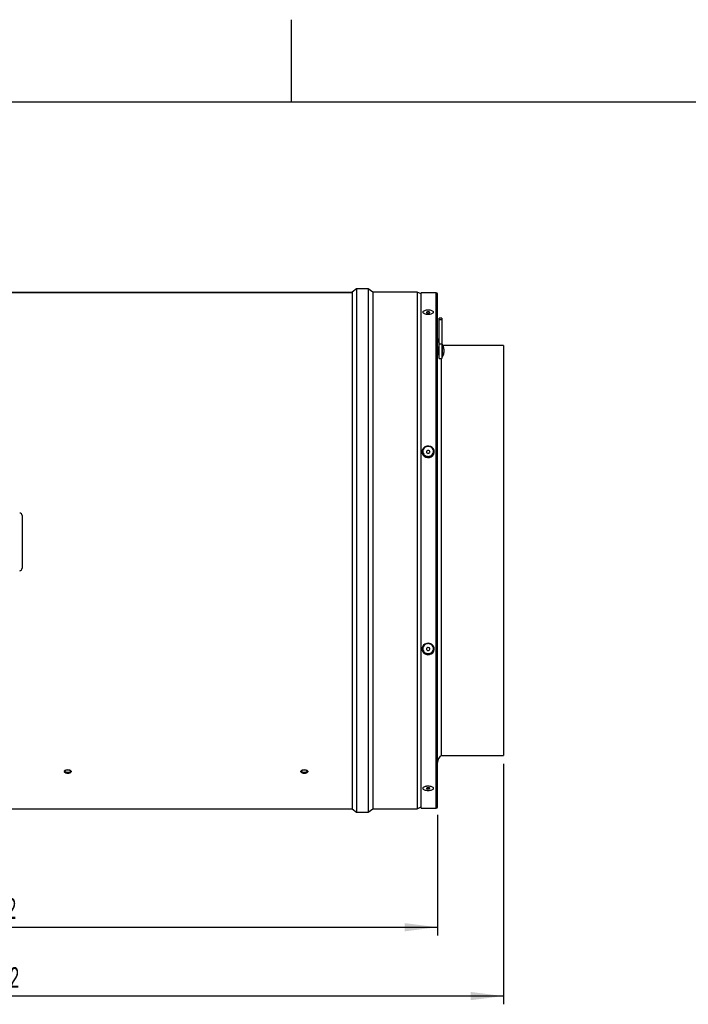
# Model space of a CAD drawing. Extents: x 5 to 297, y -3 to 205.
# Tile 27 of 35: x 116 to 197, y 85 to 205. Entities that reach past the tile are written whole.
import ezdxf

# ---------------------------------------------------------------- set-up
doc = ezdxf.new("R2010")
doc.units = 0
doc.layers.get('0').update_dxf_attribs({"linetype": 'CONTINUOUS'})
doc.styles.add('SLDTEXTSTYLE0', font='TXT', dxfattribs={"width": 0.605})
doc.dimstyles.new('SLDDIMSTYLE0', dxfattribs={"dimtxt": 3.5, "dimasz": 4, "dimexe": 0, "dimexo": 0.0625, "dimgap": 0.875, "dimtad": 1, "dimdec": 0, "dimlfac": 5, "dimrnd": 1e-09, "dimzin": 12, "dimtxsty": 'SLDTEXTSTYLE0', "dimsah": 1, "dimcen": 0.09, "dimazin": 3, "dimtol": 1, "dimtp": 2, "dimtm": 2, "dimtfac": 1, "dimtdec": 0, "dimtofl": 0, "dimtmove": 0, "dimatfit": 3, "dimtolj": 1})

# ---------------------------------------------------------------- blocks, each defined once
blk = doc.blocks.new('_D')
at = {"color": 8, "linetype": 'CONTINUOUS'}
for p, q in [((46.23, 108.43), (46.23, 93.79)), ((166.23, 108.43), (166.23, 93.79)), ((46.23, 94.79), (166.23, 94.79))]:
    blk.add_line(p, q, dxfattribs=at)
for points in [[(46.23, 94.79), (50.23, 94.29), (50.23, 95.29)], [(166.23, 94.79), (162.23, 95.29), (162.23, 94.29)]]:
    blk.add_solid(points, dxfattribs=at)
at = {"color": 8, "linetype": 'CONTINUOUS', "attachment_point": 1, "style": 'SLDTEXTSTYLE0'}
for s, insert, char_height in [('600mm', (95.5, 99.3), 3.5), ('±2', (112.87, 98.3), 2.5)]:
    blk.add_mtext(s, dxfattribs=dict(at, insert=insert, char_height=char_height))
blk = doc.blocks.new('_D_1')
at = {"color": 8, "linetype": 'CONTINUOUS'}
for p, q in [((38.23, 114.81), (38.23, 85.43)), ((174.23, 114.65), (174.23, 85.43)), ((174.23, 86.43), (38.23, 86.43))]:
    blk.add_line(p, q, dxfattribs=at)
for points in [[(38.23, 86.43), (42.23, 85.93), (42.23, 86.93)], [(174.23, 86.43), (170.23, 86.93), (170.23, 85.93)]]:
    blk.add_solid(points, dxfattribs=at)
at = {"color": 8, "linetype": 'CONTINUOUS', "attachment_point": 1, "style": 'SLDTEXTSTYLE0'}
for s, insert, char_height in [('680mm', (95.86, 90.94), 3.5), ('±2', (113.23, 89.94), 2.5)]:
    blk.add_mtext(s, dxfattribs=dict(at, insert=insert, char_height=char_height))

msp = doc.modelspace()

# ---------------------------------------------------------------- linework, layer by layer
at = {"color": 7, "linetype": 'CONTINUOUS'}
for p, q in [((148.5, 195), (148.5, 205)), ((292, 195), (5, 195)), ((156.41, 172.33), (155.85, 171.93)), ((157.81, 172.33), (156.41, 172.33)), ((156.41, 172.33), (156.41, 108.77)), ((158.37, 171.93), (157.81, 172.33)), ((157.81, 172.33), (157.81, 108.77)), ((108.97, 171.93), (155.85, 171.93)), ((108.97, 171.86), (155.85, 171.86)), ((155.85, 171.93), (155.85, 171.86)), ((155.85, 171.86), (155.85, 109.17)), ((155.85, 171.86), (155.85, 171.86)), ((163.77, 171.93), (158.37, 171.93)), ((158.37, 171.93), (158.37, 109.17)), ((164.23, 171.7), (163.77, 171.93)), ((163.77, 171.93), (163.77, 109.17)), ((166.05, 171.85), (164.23, 171.85)), ((164.23, 109.25), (164.23, 171.85)), ((166.23, 109.43), (166.23, 171.67)), ((166.73, 168.76), (166.43, 168.76)), ((166.43, 168.54), (166.43, 168.76)), ((166.73, 168.76), (166.73, 168.54)), ((166.73, 168.54), (166.43, 168.54)), ((166.43, 165.58), (166.43, 168.54)), ((166.73, 168.54), (166.73, 165.58)), ((166.43, 165.22), (166.32, 165.22)), ((166.32, 165.22), (166.32, 165.16)), ((166.32, 165.16), (166.32, 164.38)), ((166.73, 165.58), (166.43, 165.58)), ((166.43, 163.87), (166.43, 165.58)), ((166.79, 165.6), (166.73, 165.6)), ((166.73, 165.58), (166.73, 163.87)), ((166.79, 165.6), (166.79, 165.48)), ((166.79, 165.48), (166.79, 164)), ((174.23, 165.45), (166.88, 165.45)), ((174.23, 165.45), (174.23, 115.65)), ((166.32, 164.38), (166.43, 164.38)), ((166.43, 163.87), (166.73, 163.87)), ((166.71, 115.65), (166.71, 163.87)), ((166.73, 164), (166.79, 164)), ((166.99, 165), (166.99, 164.97)), ((166.99, 164.97), (166.99, 164.6)), ((115.83, 144.79), (115.83, 138.39)), ((115.83, 144.79), (115.83, 144.79)), ((166.71, 115.65), (174.23, 115.65)), ((56.61, 109.17), (155.85, 109.17)), ((155.85, 109.17), (156.41, 108.77)), ((157.81, 108.77), (158.37, 109.17)), ((158.37, 109.17), (163.77, 109.17)), ((163.77, 109.17), (164.23, 109.4)), ((164.23, 109.25), (166.05, 109.25)), ((156.41, 108.77), (157.81, 108.77))]:
    msp.add_line(p, q, dxfattribs=at)
at = {"color": 8, "linetype": 'CONTINUOUS'}
msp.add_line((166.05, 109.25), (166.05, 171.85), dxfattribs=at)
at = {"color": 7, "linetype": 'CONTINUOUS', "flags": 128}
for points in [[(165.06, 169.37), (165.14, 169.37), (165.21, 169.39), (165.26, 169.41), (165.28, 169.44), (165.27, 169.47), (165.23, 169.49), (165.17, 169.51), (165.1, 169.52), (165.02, 169.52), (164.95, 169.5), (164.9, 169.48), (164.88, 169.45), (164.89, 169.42), (164.93, 169.4), (164.99, 169.38), (165.06, 169.37)], [(166.32, 165.22), (166.25, 165.29), (166.23, 165.3)], [(166.23, 164.3), (166.25, 164.31), (166.32, 164.38)], [(165.02, 151.83), (165.25, 151.84), (165.47, 151.92), (165.65, 152.06), (165.77, 152.25), (165.83, 152.46), (165.81, 152.67), (165.72, 152.87), (165.57, 153.04), (165.37, 153.16), (165.15, 153.21), (164.91, 153.19), (164.69, 153.11), (164.51, 152.97), (164.39, 152.79), (164.33, 152.58), (164.35, 152.36), (164.44, 152.16), (164.59, 151.99), (164.79, 151.88), (165.02, 151.83)], [(165.06, 152.33), (165.14, 152.34), (165.21, 152.38), (165.26, 152.43), (165.28, 152.5), (165.27, 152.57), (165.23, 152.64), (165.17, 152.68), (165.1, 152.7), (165.02, 152.69), (164.95, 152.66), (164.9, 152.6), (164.88, 152.53), (164.89, 152.46), (164.93, 152.4), (164.99, 152.35), (165.06, 152.33)], [(165.02, 127.89), (165.25, 127.9), (165.47, 127.98), (165.65, 128.12), (165.77, 128.31), (165.83, 128.52), (165.81, 128.73), (165.72, 128.94), (165.57, 129.1), (165.37, 129.22), (165.15, 129.27), (164.91, 129.25), (164.69, 129.17), (164.51, 129.03), (164.39, 128.85), (164.33, 128.64), (164.35, 128.42), (164.44, 128.22), (164.59, 128.05), (164.79, 127.94), (165.02, 127.89)], [(165.06, 128.39), (165.14, 128.4), (165.21, 128.44), (165.26, 128.49), (165.28, 128.56), (165.27, 128.63), (165.23, 128.7), (165.17, 128.74), (165.1, 128.76), (165.02, 128.75), (164.95, 128.72), (164.9, 128.66), (164.88, 128.59), (164.89, 128.52), (164.93, 128.46), (164.99, 128.41), (165.06, 128.39)], [(165.06, 111.57), (165.14, 111.58), (165.21, 111.59), (165.26, 111.62), (165.28, 111.64), (165.27, 111.67), (165.23, 111.7), (165.17, 111.72), (165.1, 111.73), (165.02, 111.72), (164.95, 111.71), (164.9, 111.69), (164.88, 111.66), (164.89, 111.63), (164.93, 111.6), (164.99, 111.58), (165.06, 111.57)]]:
    msp.add_lwpolyline(points, dxfattribs=at)
at = {"color": 7, "linetype": 'CONTINUOUS'}
for centre, radius, start, end in [((166.05, 171.67), 0.18, 0, 90), ((167.23, 166.3), 1, 180, 216.8699), ((165.99, 165), 1, 0, 36.8699), ((165.99, 164.6), 1, 323.1301, 0), ((115.53, 144.79), 0.3, 0.0044, 90.0044), ((115.53, 144.79), 0.3, 0.0044, 90.0044), ((115.53, 138.39), 0.3, 269.9956, 359.9956), ((167.23, 114.79), 1, 121.3323, 180), ((121.36, 113.32), 0.572, 47.1392, 133.0034), ((150.06, 113.32), 0.572, 47.1392, 133.0034), ((166.05, 109.43), 0.18, 270, 0)]:
    msp.add_arc(centre, radius, start, end, dxfattribs=at)
for points, knots in [([(165.08, 169.73), (165.17, 169.73), (165.34, 169.72), (165.55, 169.66), (165.7, 169.58), (165.75, 169.49), (165.7, 169.39), (165.55, 169.3), (165.34, 169.24), (165.08, 169.22), (164.82, 169.24), (164.61, 169.3), (164.47, 169.39), (164.41, 169.49), (164.47, 169.58), (164.61, 169.67), (164.79, 169.71), (164.95, 169.73), (165.04, 169.73), (165.08, 169.73)], [0, 0, 0, 0, 0.062343, 0.124798, 0.187362, 0.249969, 0.312532, 0.374996, 0.437489, 0.499991, 0.562336, 0.624706, 0.687233, 0.749857, 0.81248, 0.874999, 0.937379, 0.968915, 1, 1, 1, 1]), ([(165.08, 153.18), (165.17, 153.17), (165.34, 153.15), (165.55, 153.01), (165.7, 152.81), (165.75, 152.58), (165.7, 152.34), (165.55, 152.14), (165.34, 152), (165.08, 151.95), (164.82, 152), (164.61, 152.14), (164.47, 152.34), (164.41, 152.58), (164.47, 152.81), (164.61, 153.02), (164.79, 153.13), (164.95, 153.18), (165.04, 153.18), (165.08, 153.18)], [0, 0, 0, 0, 0.062343, 0.124798, 0.187362, 0.249969, 0.312532, 0.374996, 0.437489, 0.499991, 0.562336, 0.624706, 0.687233, 0.749857, 0.81248, 0.874999, 0.937379, 0.968915, 1, 1, 1, 1]), ([(165.08, 129.23), (165.17, 129.22), (165.34, 129.2), (165.55, 129.06), (165.7, 128.86), (165.75, 128.62), (165.7, 128.38), (165.55, 128.18), (165.34, 128.05), (165.08, 128), (164.82, 128.05), (164.61, 128.18), (164.47, 128.38), (164.41, 128.62), (164.47, 128.86), (164.61, 129.06), (164.79, 129.18), (164.95, 129.23), (165.04, 129.23), (165.08, 129.23)], [0, 0, 0, 0, 0.062343, 0.124798, 0.187362, 0.249969, 0.312532, 0.374996, 0.437489, 0.499991, 0.562336, 0.624706, 0.687233, 0.749857, 0.81248, 0.874999, 0.937379, 0.968915, 1, 1, 1, 1]), ([(121.78, 113.69), (121.78, 113.72), (121.76, 113.77), (121.66, 113.85), (121.53, 113.9), (121.36, 113.91), (121.19, 113.9), (121.06, 113.85), (120.96, 113.77), (120.93, 113.69), (120.96, 113.6), (121.06, 113.53), (121.2, 113.48), (121.36, 113.47), (121.53, 113.48), (121.66, 113.53), (121.76, 113.6), (121.78, 113.66), (121.78, 113.69)], [0, 0, 0, 0, 0.062726, 0.125201, 0.187499, 0.250009, 0.312298, 0.37482, 0.437365, 0.500047, 0.562613, 0.625275, 0.687569, 0.750089, 0.812335, 0.874895, 0.937527, 1, 1, 1, 1]), ([(120.97, 113.76), (120.97, 113.75), (120.98, 113.72), (121.06, 113.67), (121.19, 113.62), (121.36, 113.61), (121.53, 113.62), (121.66, 113.67), (121.74, 113.72), (121.75, 113.75), (121.76, 113.76)], [0, 0, 0, 0, 0.028365, 0.18606, 0.343122, 0.500981, 0.658148, 0.815882, 0.9735, 1, 1, 1, 1]), ([(150.48, 113.69), (150.48, 113.72), (150.46, 113.77), (150.36, 113.85), (150.23, 113.9), (150.06, 113.91), (149.89, 113.9), (149.76, 113.85), (149.66, 113.77), (149.63, 113.69), (149.66, 113.6), (149.76, 113.53), (149.9, 113.48), (150.06, 113.47), (150.23, 113.48), (150.36, 113.53), (150.46, 113.6), (150.48, 113.66), (150.48, 113.69)], [0, 0, 0, 0, 0.0627264, 0.1252013, 0.1874988, 0.2500091, 0.3122982, 0.3748198, 0.437365, 0.5000473, 0.5626129, 0.6252752, 0.6875685, 0.7500886, 0.8123349, 0.8748951, 0.9375269, 1, 1, 1, 1]), ([(149.67, 113.76), (149.67, 113.75), (149.68, 113.72), (149.76, 113.67), (149.89, 113.62), (150.06, 113.61), (150.23, 113.62), (150.36, 113.67), (150.44, 113.72), (150.45, 113.75), (150.46, 113.76)], [0, 0, 0, 0, 0.0283655, 0.18606, 0.3431215, 0.5009805, 0.658148, 0.8158815, 0.9734995, 1, 1, 1, 1]), ([(165.08, 111.91), (165.17, 111.91), (165.34, 111.9), (165.55, 111.84), (165.7, 111.75), (165.75, 111.65), (165.7, 111.55), (165.55, 111.47), (165.34, 111.42), (165.08, 111.4), (164.82, 111.42), (164.61, 111.47), (164.47, 111.55), (164.41, 111.65), (164.47, 111.75), (164.61, 111.84), (164.79, 111.89), (164.95, 111.91), (165.04, 111.91), (165.08, 111.91)], [0, 0, 0, 0, 0.062343, 0.124798, 0.187362, 0.249969, 0.312532, 0.374996, 0.437489, 0.499991, 0.562336, 0.624706, 0.687233, 0.749857, 0.81248, 0.874999, 0.937379, 0.968915, 1, 1, 1, 1])]:
    msp.add_open_spline(points, degree=3, knots=knots, dxfattribs=at)

# ---------------------------------------------------------------- dimensions: what is measured, and where the dimension line sits
at = {"color": 8, "linetype": 'CONTINUOUS'}
for base, p1, p2, picture, middle in [((38.23, 86.43), (174.23, 115.65), (38.23, 115.81), '_D_1', (106.44, 86.43)), ((166.23, 94.79), (46.23, 109.43), (166.23, 109.43), '_D', (106.09, 94.79))]:
    dim = msp.add_linear_dim(base=base, p1=p1, p2=p2, dimstyle='SLDDIMSTYLE0', dxfattribs=at)
    dim.commit()
    dim.dimension.update_dxf_attribs({"geometry": picture, "text_midpoint": middle, "dimtype": 160})

doc.saveas('drawing.dxf')
